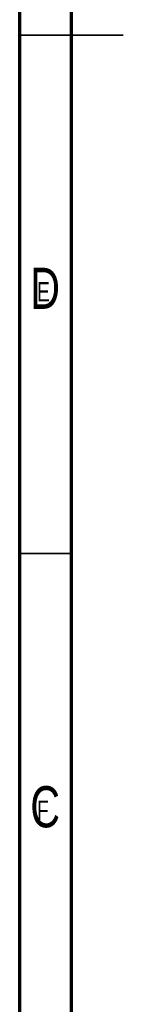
# Model space of a CAD drawing. Header units: millimetres. Extents: x 5 to 592, y 5 to 415.
# Tile 8 of 39: x 5 to 15, y 117 to 211. Entities that reach past the tile are written whole.
import ezdxf

# ---------------------------------------------------------------- set-up
doc = ezdxf.new("R2010")
doc.units = ezdxf.units.MM
doc.layers.add('NOTES', color=6, linetype='Continuous')
doc.styles.add('SLDTEXTSTYLE0', font='TXT', dxfattribs={"width": 0.75})

msp = doc.modelspace()

# ---------------------------------------------------------------- linework, layer by layer
at = {"color": 7, "linetype": 'Continuous', "lineweight": 18}
for p, q in [((5, 415), (5, 5)), ((10, 410), (10, 10)), ((5, 210), (15, 210)), ((10, 160), (5, 160))]:
    msp.add_line(p, q, dxfattribs=at)
at = {"color": 7, "linetype": 'Continuous', "lineweight": 70}
for p, q in [((5, 5), (5, 415)), ((10, 10), (10, 410))]:
    msp.add_line(p, q, dxfattribs=at)
at = {"color": 7, "linetype": 'Continuous', "lineweight": 35}
for p, q in [((4.999, 210), (15.001, 210)), ((10, 210), (5, 210)), ((10, 160), (5, 160))]:
    msp.add_line(p, q, dxfattribs=at)

# ---------------------------------------------------------------- texts
at = {"layer": 'NOTES', "color": 211, "style": 'SLDTEXTSTYLE0'}
for s, insert, char_height, attachment_point in [('D', (7.4527, 187.5602), 3.9688, 2), ('E', (6.6667, 186.168), 1.8521, 1), ('C', (7.4587, 137.5602), 3.9688, 2), ('F', (6.6667, 136.168), 1.8521, 1)]:
    msp.add_mtext(s, dxfattribs=dict(at, insert=insert, char_height=char_height, attachment_point=attachment_point))

doc.saveas('drawing.dxf')
